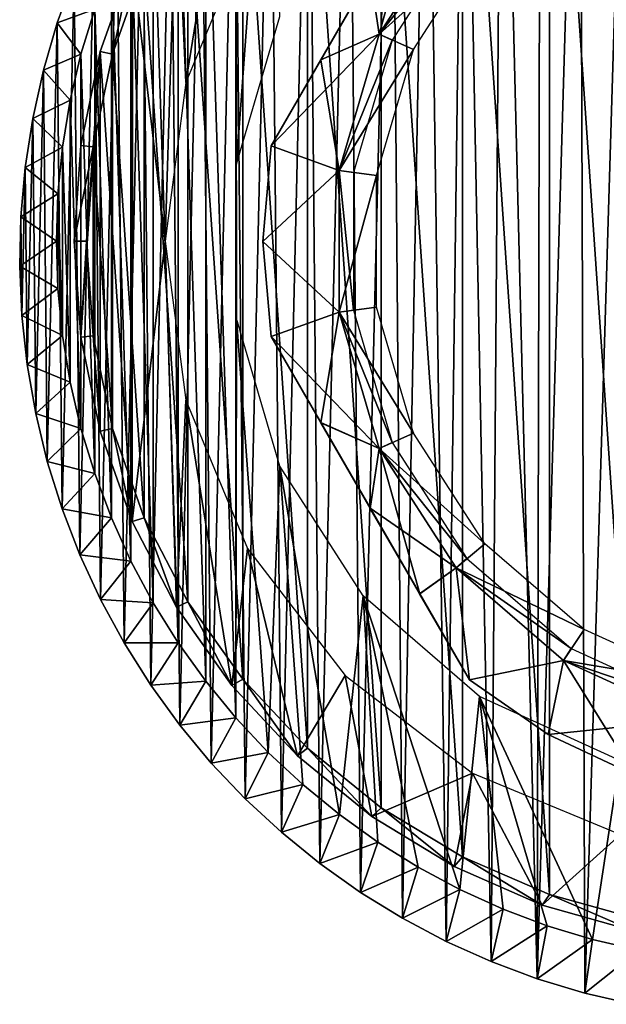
# Model space of a CAD drawing. Header units: millimetres. Extents: x -98 to 98, y -35 to 25.
# Tile 1 of 11: x -98 to -81, y -21 to 6. Entities that reach past the tile are written whole.
import ezdxf

# ---------------------------------------------------------------- set-up
doc = ezdxf.new("R2010")
doc.units = ezdxf.units.MM
doc.header["$LTSCALE"] = 81.481481
for name, color, linetype in [('12', 7, 'CONTINUOUS'), ('2', 7, 'CONTINUOUS'), ('27', 7, 'CONTINUOUS'), ('28', 7, 'CONTINUOUS'), ('29', 7, 'CONTINUOUS'), ('34', 7, 'CONTINUOUS'), ('35', 7, 'CONTINUOUS'), ('39', 7, 'CONTINUOUS'), ('40', 7, 'CONTINUOUS'), ('55', 7, 'CONTINUOUS'), ('56', 7, 'CONTINUOUS'), ('57', 7, 'CONTINUOUS'), ('6', 7, 'CONTINUOUS')]:
    doc.layers.add(name, color=color, linetype=linetype)

msp = doc.modelspace()

# ---------------------------------------------------------------- linework, layer by layer
at = {"layer": '12', "color": 7, "linetype": 'CONTINUOUS', "true_color": 0xa2afbf}
for points in [[(-81.971, -21.118, -32.6), (-82.11, 20.062, -32.6), (-80.714, 20.394, -32.6), (-81.971, -21.118, -32.6)], [(-80.62, -21.432, -32.6), (-81.971, -21.118, -32.6), (-80.714, 20.394, -32.6), (-80.62, -21.432, -32.6)], [(-81.971, -21.118, -32.6), (-83.303, -20.716, -32.6), (-82.11, 20.062, -32.6), (-81.971, -21.118, -32.6)], [(-83.303, -20.716, -32.6), (-83.216, 19.73, -32.6), (-82.11, 20.062, -32.6), (-83.303, -20.716, -32.6)], [(-83.303, -20.716, -32.6), (-84.298, 19.341, -32.6), (-83.216, 19.73, -32.6), (-83.303, -20.716, -32.6)], [(-84.598, -20.233, -32.6), (-85.353, 18.894, -32.6), (-84.298, 19.341, -32.6), (-84.598, -20.233, -32.6)], [(-83.303, -20.716, -32.6), (-84.598, -20.233, -32.6), (-84.298, 19.341, -32.6), (-83.303, -20.716, -32.6)], [(-85.862, -19.664, -32.6), (-86.388, 18.388, -32.6), (-85.353, 18.894, -32.6), (-85.862, -19.664, -32.6)], [(-84.598, -20.233, -32.6), (-85.862, -19.664, -32.6), (-85.353, 18.894, -32.6), (-84.598, -20.233, -32.6)], [(-87.086, -19.015, -32.6), (-87.39, 17.832, -32.6), (-86.388, 18.388, -32.6), (-87.086, -19.015, -32.6)], [(-85.862, -19.664, -32.6), (-87.086, -19.015, -32.6), (-86.388, 18.388, -32.6), (-85.862, -19.664, -32.6)], [(-88.264, -18.288, -32.6), (-88.582, 17.073, -32.6), (-87.39, 17.832, -32.6), (-88.264, -18.288, -32.6)], [(-87.086, -19.015, -32.6), (-88.264, -18.288, -32.6), (-87.39, 17.832, -32.6), (-87.086, -19.015, -32.6)], [(-89.401, -17.48, -32.6), (-89.716, 16.237, -32.6), (-88.582, 17.073, -32.6), (-89.401, -17.48, -32.6)], [(-88.264, -18.288, -32.6), (-89.401, -17.48, -32.6), (-88.582, 17.073, -32.6), (-88.264, -18.288, -32.6)], [(-90.482, -16.601, -32.6), (-90.786, 15.335, -32.6), (-89.716, 16.237, -32.6), (-90.482, -16.601, -32.6)], [(-89.401, -17.48, -32.6), (-90.482, -16.601, -32.6), (-89.716, 16.237, -32.6), (-89.401, -17.48, -32.6)], [(-91.496, -15.661, -32.6), (-91.787, 14.374, -32.6), (-90.786, 15.335, -32.6), (-91.496, -15.661, -32.6)], [(-90.482, -16.601, -32.6), (-91.496, -15.661, -32.6), (-90.786, 15.335, -32.6), (-90.482, -16.601, -32.6)], [(-92.45, -14.654, -32.6), (-92.723, 13.349, -32.6), (-91.787, 14.374, -32.6), (-92.45, -14.654, -32.6)], [(-91.496, -15.661, -32.6), (-92.45, -14.654, -32.6), (-91.787, 14.374, -32.6), (-91.496, -15.661, -32.6)], [(-93.335, -13.588, -32.6), (-93.588, 12.268, -32.6), (-92.723, 13.349, -32.6), (-93.335, -13.588, -32.6)], [(-92.45, -14.654, -32.6), (-93.335, -13.588, -32.6), (-92.723, 13.349, -32.6), (-92.45, -14.654, -32.6)], [(-94.15, -12.464, -32.6), (-94.381, 11.131, -32.6), (-93.588, 12.268, -32.6), (-94.15, -12.464, -32.6)], [(-93.335, -13.588, -32.6), (-94.15, -12.464, -32.6), (-93.588, 12.268, -32.6), (-93.335, -13.588, -32.6)], [(-94.896, -11.282, -32.6), (-95.102, 9.938, -32.6), (-94.381, 11.131, -32.6), (-94.896, -11.282, -32.6)], [(-94.15, -12.464, -32.6), (-94.896, -11.282, -32.6), (-94.381, 11.131, -32.6), (-94.15, -12.464, -32.6)], [(-95.56, -10.061, -32.6), (-95.742, 8.708, -32.6), (-95.102, 9.938, -32.6), (-95.56, -10.061, -32.6)], [(-94.896, -11.282, -32.6), (-95.56, -10.061, -32.6), (-95.102, 9.938, -32.6), (-94.896, -11.282, -32.6)], [(-96.141, -8.804, -32.6), (-96.299, 7.441, -32.6), (-95.742, 8.708, -32.6), (-96.141, -8.804, -32.6)], [(-95.56, -10.061, -32.6), (-96.141, -8.804, -32.6), (-95.742, 8.708, -32.6), (-95.56, -10.061, -32.6)], [(-96.64, -7.51, -32.6), (-96.773, 6.137, -32.6), (-96.299, 7.441, -32.6), (-96.64, -7.51, -32.6)], [(-96.141, -8.804, -32.6), (-96.64, -7.51, -32.6), (-96.299, 7.441, -32.6), (-96.141, -8.804, -32.6)], [(-97.053, -6.188, -32.6), (-97.16, 4.808, -32.6), (-96.773, 6.137, -32.6), (-97.053, -6.188, -32.6)], [(-96.64, -7.51, -32.6), (-97.053, -6.188, -32.6), (-96.773, 6.137, -32.6), (-96.64, -7.51, -32.6)], [(-97.38, -4.834, -32.6), (-97.461, 3.449, -32.6), (-97.16, 4.808, -32.6), (-97.38, -4.834, -32.6)], [(-97.053, -6.188, -32.6), (-97.38, -4.834, -32.6), (-97.16, 4.808, -32.6), (-97.053, -6.188, -32.6)], [(-97.621, -3.458, -32.6), (-97.674, 2.071, -32.6), (-97.461, 3.449, -32.6), (-97.621, -3.458, -32.6)], [(-97.38, -4.834, -32.6), (-97.621, -3.458, -32.6), (-97.461, 3.449, -32.6), (-97.38, -4.834, -32.6)], [(-97.77, -2.08, -32.6), (-97.796, 0.691, -32.6), (-97.674, 2.071, -32.6), (-97.77, -2.08, -32.6)], [(-97.621, -3.458, -32.6), (-97.77, -2.08, -32.6), (-97.674, 2.071, -32.6), (-97.621, -3.458, -32.6)], [(-97.77, -2.08, -32.6), (-97.828, -0.695, -32.6), (-97.796, 0.691, -32.6), (-97.77, -2.08, -32.6)]]:
    msp.add_3dface(points, dxfattribs=at)
at = {"layer": '2', "color": 7, "linetype": 'CONTINUOUS', "true_color": 0xa2afbf}
for points in [[(-96.773, 6.137, -32.6), (-95.723, 6.524, 26), (-96.299, 7.441, -32.6), (-96.773, 6.137, -32.6)], [(-96.108, 5.255, 26), (-95.723, 6.524, 26), (-96.773, 6.137, -32.6), (-96.108, 5.255, 26)], [(-97.16, 4.808, -32.6), (-96.108, 5.255, 26), (-96.773, 6.137, -32.6), (-97.16, 4.808, -32.6)], [(-96.409, 3.96, 26), (-96.108, 5.255, 26), (-97.16, 4.808, -32.6), (-96.409, 3.96, 26)], [(-97.461, 3.449, -32.6), (-96.409, 3.96, 26), (-97.16, 4.808, -32.6), (-97.461, 3.449, -32.6)], [(-96.626, 2.647, 26), (-96.409, 3.96, 26), (-97.461, 3.449, -32.6), (-96.626, 2.647, 26)], [(-97.674, 2.071, -32.6), (-96.626, 2.647, 26), (-97.461, 3.449, -32.6), (-97.674, 2.071, -32.6)], [(-96.756, 1.329, 26), (-96.626, 2.647, 26), (-97.674, 2.071, -32.6), (-96.756, 1.329, 26)], [(-97.796, 0.691, -32.6), (-96.756, 1.329, 26), (-97.674, 2.071, -32.6), (-97.796, 0.691, -32.6)], [(-96.8, 0, 26), (-96.756, 1.329, 26), (-97.796, 0.691, -32.6), (-96.8, 0, 26)], [(-97.828, -0.695, -32.6), (-96.8, 0, 26), (-97.796, 0.691, -32.6), (-97.828, -0.695, -32.6)], [(-96.756, -1.329, 26), (-96.8, 0, 26), (-97.828, -0.695, -32.6), (-96.756, -1.329, 26)], [(-97.77, -2.08, -32.6), (-96.756, -1.329, 26), (-97.828, -0.695, -32.6), (-97.77, -2.08, -32.6)], [(-96.626, -2.647, 26), (-96.756, -1.329, 26), (-97.77, -2.08, -32.6), (-96.626, -2.647, 26)], [(-97.621, -3.458, -32.6), (-96.626, -2.647, 26), (-97.77, -2.08, -32.6), (-97.621, -3.458, -32.6)], [(-96.409, -3.96, 26), (-96.626, -2.647, 26), (-97.621, -3.458, -32.6), (-96.409, -3.96, 26)], [(-97.38, -4.834, -32.6), (-96.409, -3.96, 26), (-97.621, -3.458, -32.6), (-97.38, -4.834, -32.6)], [(-96.108, -5.255, 26), (-96.409, -3.96, 26), (-97.38, -4.834, -32.6), (-96.108, -5.255, 26)], [(-97.053, -6.188, -32.6), (-96.108, -5.255, 26), (-97.38, -4.834, -32.6), (-97.053, -6.188, -32.6)], [(-95.723, -6.524, 26), (-96.108, -5.255, 26), (-97.053, -6.188, -32.6), (-95.723, -6.524, 26)], [(-96.64, -7.51, -32.6), (-95.723, -6.524, 26), (-97.053, -6.188, -32.6), (-96.64, -7.51, -32.6)], [(-95.253, -7.771, 26), (-95.723, -6.524, 26), (-96.64, -7.51, -32.6), (-95.253, -7.771, 26)], [(-96.141, -8.804, -32.6), (-95.253, -7.771, 26), (-96.64, -7.51, -32.6), (-96.141, -8.804, -32.6)], [(-94.705, -8.981, 26), (-95.253, -7.771, 26), (-96.141, -8.804, -32.6), (-94.705, -8.981, 26)], [(-95.56, -10.061, -32.6), (-94.705, -8.981, 26), (-96.141, -8.804, -32.6), (-95.56, -10.061, -32.6)], [(-94.079, -10.151, 26), (-94.705, -8.981, 26), (-95.56, -10.061, -32.6), (-94.079, -10.151, 26)], [(-94.896, -11.282, -32.6), (-94.079, -10.151, 26), (-95.56, -10.061, -32.6), (-94.896, -11.282, -32.6)], [(-93.376, -11.281, 26), (-94.079, -10.151, 26), (-94.896, -11.282, -32.6), (-93.376, -11.281, 26)], [(-94.15, -12.464, -32.6), (-93.376, -11.281, 26), (-94.896, -11.282, -32.6), (-94.15, -12.464, -32.6)], [(-92.604, -12.359, 26), (-93.376, -11.281, 26), (-94.15, -12.464, -32.6), (-92.604, -12.359, 26)], [(-93.335, -13.588, -32.6), (-92.604, -12.359, 26), (-94.15, -12.464, -32.6), (-93.335, -13.588, -32.6)], [(-91.761, -13.385, 26), (-92.604, -12.359, 26), (-93.335, -13.588, -32.6), (-91.761, -13.385, 26)], [(-92.45, -14.654, -32.6), (-91.761, -13.385, 26), (-93.335, -13.588, -32.6), (-92.45, -14.654, -32.6)], [(-90.852, -14.357, 26), (-91.761, -13.385, 26), (-92.45, -14.654, -32.6), (-90.852, -14.357, 26)], [(-91.496, -15.661, -32.6), (-90.852, -14.357, 26), (-92.45, -14.654, -32.6), (-91.496, -15.661, -32.6)], [(-89.885, -15.262, 26), (-90.852, -14.357, 26), (-91.496, -15.661, -32.6), (-89.885, -15.262, 26)], [(-90.482, -16.601, -32.6), (-89.885, -15.262, 26), (-91.496, -15.661, -32.6), (-90.482, -16.601, -32.6)], [(-88.857, -16.105, 26), (-89.885, -15.262, 26), (-90.482, -16.601, -32.6), (-88.857, -16.105, 26)], [(-89.401, -17.48, -32.6), (-88.857, -16.105, 26), (-90.482, -16.601, -32.6), (-89.401, -17.48, -32.6)], [(-87.775, -16.881, 26), (-88.857, -16.105, 26), (-89.401, -17.48, -32.6), (-87.775, -16.881, 26)], [(-88.264, -18.288, -32.6), (-87.775, -16.881, 26), (-89.401, -17.48, -32.6), (-88.264, -18.288, -32.6)], [(-86.649, -17.581, 26), (-87.775, -16.881, 26), (-88.264, -18.288, -32.6), (-86.649, -17.581, 26)], [(-87.086, -19.015, -32.6), (-86.649, -17.581, 26), (-88.264, -18.288, -32.6), (-87.086, -19.015, -32.6)], [(-85.474, -18.208, 26), (-86.649, -17.581, 26), (-87.086, -19.015, -32.6), (-85.474, -18.208, 26)], [(-85.862, -19.664, -32.6), (-85.474, -18.208, 26), (-87.086, -19.015, -32.6), (-85.862, -19.664, -32.6)], [(-84.262, -18.757, 26), (-85.474, -18.208, 26), (-85.862, -19.664, -32.6), (-84.262, -18.757, 26)], [(-84.598, -20.233, -32.6), (-84.262, -18.757, 26), (-85.862, -19.664, -32.6), (-84.598, -20.233, -32.6)], [(-83.022, -19.224, 26), (-84.262, -18.757, 26), (-84.598, -20.233, -32.6), (-83.022, -19.224, 26)], [(-83.303, -20.716, -32.6), (-83.022, -19.224, 26), (-84.598, -20.233, -32.6), (-83.303, -20.716, -32.6)], [(-81.748, -19.609, 26), (-83.022, -19.224, 26), (-83.303, -20.716, -32.6), (-81.748, -19.609, 26)], [(-81.971, -21.118, -32.6), (-81.748, -19.609, 26), (-83.303, -20.716, -32.6), (-81.971, -21.118, -32.6)], [(-80.454, -19.911, 26), (-81.748, -19.609, 26), (-81.971, -21.118, -32.6), (-80.454, -19.911, 26)], [(-80.62, -21.432, -32.6), (-80.454, -19.911, 26), (-81.971, -21.118, -32.6), (-80.62, -21.432, -32.6)]]:
    msp.add_3dface(points, dxfattribs=at)
at = {"layer": '27', "color": 7, "linetype": 'CONTINUOUS', "true_color": 0xe0f2ff}
for points in [[(-85.58, 9.168, -34), (-87.735, 5.816, -34), (-84.775, 8.494, -34), (-85.58, 9.168, -34)], [(-84.775, 8.494, -34), (-87.735, 5.816, -34), (-86.775, 5.389, -34), (-84.775, 8.494, -34)], [(-87.735, 5.816, -34), (-88.858, 1.992, -34), (-86.775, 5.389, -34), (-87.735, 5.816, -34)], [(-86.775, 5.389, -34), (-88.858, 1.992, -34), (-87.818, 1.847, -34), (-86.775, 5.389, -34)], [(-88.858, 1.992, -34), (-88.858, -1.992, -34), (-87.818, 1.847, -34), (-88.858, 1.992, -34)], [(-87.818, 1.847, -34), (-88.858, -1.992, -34), (-87.818, -1.846, -34), (-87.818, 1.847, -34)], [(-87.818, -1.846, -34), (-88.858, -1.992, -34), (-86.776, -5.389, -34), (-87.818, -1.846, -34)], [(-88.858, -1.992, -34), (-87.735, -5.816, -34), (-86.776, -5.389, -34), (-88.858, -1.992, -34)], [(-86.776, -5.389, -34), (-87.735, -5.816, -34), (-84.775, -8.494, -34), (-86.776, -5.389, -34)], [(-87.735, -5.816, -34), (-85.58, -9.168, -34), (-84.775, -8.494, -34), (-87.735, -5.816, -34)], [(-84.775, -8.494, -34), (-85.58, -9.168, -34), (-81.984, -10.905, -34), (-84.775, -8.494, -34)], [(-85.58, -9.168, -34), (-82.569, -11.778, -34), (-81.984, -10.905, -34), (-85.58, -9.168, -34)], [(-81.984, -10.905, -34), (-82.569, -11.778, -34), (-78.61, -12.437, -34), (-81.984, -10.905, -34)], [(-82.569, -11.778, -34), (-78.944, -13.433, -34), (-78.61, -12.437, -34), (-82.569, -11.778, -34)]]:
    msp.add_3dface(points, dxfattribs=at)
at = {"layer": '28', "color": 7, "linetype": 'CONTINUOUS', "true_color": 0xe0f2ff}
for points in [[(-85.58, 9.168, -53.2), (-85.278, 8.906, -53.2), (-87.735, 5.816, -53.2), (-85.58, 9.168, -53.2)], [(-85.278, 8.906, -53.2), (-87.371, 5.65, -53.2), (-87.735, 5.816, -53.2), (-85.278, 8.906, -53.2)], [(-87.735, 5.816, -53.2), (-87.371, 5.65, -53.2), (-88.858, 1.992, -53.2), (-87.735, 5.816, -53.2)], [(-87.371, 5.65, -53.2), (-88.462, 1.935, -53.2), (-88.858, 1.992, -53.2), (-87.371, 5.65, -53.2)], [(-88.462, 1.935, -53.2), (-88.462, -1.935, -53.2), (-88.858, 1.992, -53.2), (-88.462, 1.935, -53.2)], [(-88.858, 1.992, -53.2), (-88.462, -1.935, -53.2), (-88.858, -1.992, -53.2), (-88.858, 1.992, -53.2)], [(-88.462, -1.935, -53.2), (-87.371, -5.65, -53.2), (-88.858, -1.992, -53.2), (-88.462, -1.935, -53.2)], [(-88.858, -1.992, -53.2), (-87.371, -5.65, -53.2), (-87.735, -5.816, -53.2), (-88.858, -1.992, -53.2)], [(-87.371, -5.65, -53.2), (-85.278, -8.906, -53.2), (-87.735, -5.816, -53.2), (-87.371, -5.65, -53.2)], [(-87.735, -5.816, -53.2), (-85.278, -8.906, -53.2), (-85.58, -9.168, -53.2), (-87.735, -5.816, -53.2)], [(-85.278, -8.906, -53.2), (-82.353, -11.441, -53.2), (-85.58, -9.168, -53.2), (-85.278, -8.906, -53.2)], [(-85.58, -9.168, -53.2), (-82.353, -11.441, -53.2), (-82.569, -11.778, -53.2), (-85.58, -9.168, -53.2)], [(-82.353, -11.441, -53.2), (-78.832, -13.049, -53.2), (-82.569, -11.778, -53.2), (-82.353, -11.441, -53.2)], [(-82.569, -11.778, -53.2), (-78.832, -13.049, -53.2), (-78.944, -13.433, -53.2), (-82.569, -11.778, -53.2)]]:
    msp.add_3dface(points, dxfattribs=at)
at = {"layer": '29', "color": 7, "linetype": 'CONTINUOUS', "true_color": 0xe0f2ff}
for points in [[(-90.774, 2.678, -52.045), (-90.774, 2.678, -35.155), (-85.206, 12.322, -52.045), (-90.774, 2.678, -52.045)], [(-85.206, 12.322, -52.045), (-90.774, 2.678, -35.155), (-85.206, 12.322, -35.155), (-85.206, 12.322, -52.045)], [(-85.206, 12.322, -35.155), (-90.774, 2.678, -35.155), (-89.377, 5.098, -34.724), (-85.206, 12.322, -35.155)], [(-86.604, 9.902, -52.476), (-90.774, 2.678, -52.045), (-85.206, 12.322, -52.045), (-86.604, 9.902, -52.476)], [(-86.601, 9.906, -34.725), (-85.206, 12.322, -35.155), (-89.377, 5.098, -34.724), (-86.601, 9.906, -34.725)], [(-89.379, 5.094, -52.475), (-90.774, 2.678, -52.045), (-86.604, 9.902, -52.476), (-89.379, 5.094, -52.475)], [(-87.991, 7.499, -52.623), (-89.379, 5.094, -52.475), (-86.604, 9.902, -52.476), (-87.991, 7.499, -52.623)], [(-87.99, 7.501, -34.577), (-86.601, 9.906, -34.725), (-89.377, 5.098, -34.724), (-87.99, 7.501, -34.577)]]:
    msp.add_3dface(points, dxfattribs=at)
at = {"layer": '34', "color": 7, "linetype": 'CONTINUOUS', "true_color": 0xe0f2ff}
for points in [[(-89.377, -5.098, -34.724), (-90.774, -2.678, -35.155), (-86.601, -9.906, -34.725), (-89.377, -5.098, -34.724)], [(-86.601, -9.906, -34.725), (-90.774, -2.678, -35.155), (-85.206, -12.322, -35.155), (-86.601, -9.906, -34.725)], [(-85.206, -12.322, -35.155), (-90.774, -2.678, -35.155), (-90.774, -2.678, -52.045), (-85.206, -12.322, -35.155)], [(-85.206, -12.322, -52.045), (-85.206, -12.322, -35.155), (-90.774, -2.678, -52.045), (-85.206, -12.322, -52.045)], [(-89.379, -5.094, -52.475), (-85.206, -12.322, -52.045), (-90.774, -2.678, -52.045), (-89.379, -5.094, -52.475)], [(-86.604, -9.902, -52.476), (-85.206, -12.322, -52.045), (-89.379, -5.094, -52.475), (-86.604, -9.902, -52.476)], [(-87.991, -7.499, -52.623), (-86.604, -9.902, -52.476), (-89.379, -5.094, -52.475), (-87.991, -7.499, -52.623)], [(-87.99, -7.501, -34.577), (-89.377, -5.098, -34.724), (-86.601, -9.906, -34.725), (-87.99, -7.501, -34.577)]]:
    msp.add_3dface(points, dxfattribs=at)
at = {"layer": '35', "color": 7, "linetype": 'CONTINUOUS', "true_color": 0xe0f2ff}
for points in [[(-90.774, 2.678, -35.155), (-90.774, 2.678, -52.045), (-91, -0.001, -52.045), (-90.774, 2.678, -35.155)], [(-90.774, 2.678, -35.155), (-91, -0.001, -52.045), (-91, -0.001, -35.155), (-90.774, 2.678, -35.155)], [(-90.774, -2.678, -52.045), (-90.774, -2.678, -35.155), (-91, -0.001, -35.155), (-90.774, -2.678, -52.045)], [(-91, -0.001, -52.045), (-90.774, -2.678, -52.045), (-91, -0.001, -35.155), (-91, -0.001, -52.045)], [(-85.206, -12.322, -35.155), (-85.206, -12.322, -52.045), (-83, -13.856, -52.045), (-85.206, -12.322, -35.155)], [(-83, -13.856, -35.155), (-85.206, -12.322, -35.155), (-83, -13.856, -52.045), (-83, -13.856, -35.155)], [(-80.568, -15, -52.045), (-80.568, -15, -35.155), (-83, -13.856, -35.155), (-80.568, -15, -52.045)], [(-80.568, -15, -52.045), (-83, -13.856, -35.155), (-83, -13.856, -52.045), (-80.568, -15, -52.045)]]:
    msp.add_3dface(points, dxfattribs=at)
at = {"layer": '39', "color": 7, "linetype": 'CONTINUOUS', "true_color": 0xe0f2ff}
for points in [[(-87.735, 5.816, -53.2), (-87.991, 7.499, -52.623), (-86.604, 9.902, -52.476), (-87.735, 5.816, -53.2)], [(-85.58, 9.168, -53.2), (-87.735, 5.816, -53.2), (-86.604, 9.902, -52.476), (-85.58, 9.168, -53.2)], [(-87.735, 5.816, -53.2), (-89.379, 5.094, -52.475), (-87.991, 7.499, -52.623), (-87.735, 5.816, -53.2)], [(-87.735, 5.816, -53.2), (-88.858, 1.992, -53.2), (-89.379, 5.094, -52.475), (-87.735, 5.816, -53.2)], [(-88.858, 1.992, -53.2), (-90.774, 2.678, -52.045), (-89.379, 5.094, -52.475), (-88.858, 1.992, -53.2)], [(-90.774, 2.678, -52.045), (-88.858, 1.992, -53.2), (-91, -0.001, -52.045), (-90.774, 2.678, -52.045)], [(-88.858, 1.992, -53.2), (-88.858, -1.992, -53.2), (-91, -0.001, -52.045), (-88.858, 1.992, -53.2)], [(-88.858, -1.992, -53.2), (-90.774, -2.678, -52.045), (-91, -0.001, -52.045), (-88.858, -1.992, -53.2)], [(-88.858, -1.992, -53.2), (-87.735, -5.816, -53.2), (-90.774, -2.678, -52.045), (-88.858, -1.992, -53.2)], [(-87.735, -5.816, -53.2), (-89.379, -5.094, -52.475), (-90.774, -2.678, -52.045), (-87.735, -5.816, -53.2)], [(-87.735, -5.816, -53.2), (-87.991, -7.499, -52.623), (-89.379, -5.094, -52.475), (-87.735, -5.816, -53.2)], [(-87.735, -5.816, -53.2), (-85.58, -9.168, -53.2), (-87.991, -7.499, -52.623), (-87.735, -5.816, -53.2)], [(-85.58, -9.168, -53.2), (-86.604, -9.902, -52.476), (-87.991, -7.499, -52.623), (-85.58, -9.168, -53.2)], [(-85.58, -9.168, -53.2), (-85.206, -12.322, -52.045), (-86.604, -9.902, -52.476), (-85.58, -9.168, -53.2)], [(-85.58, -9.168, -53.2), (-82.569, -11.778, -53.2), (-85.206, -12.322, -52.045), (-85.58, -9.168, -53.2)], [(-85.206, -12.322, -52.045), (-82.569, -11.778, -53.2), (-83, -13.856, -52.045), (-85.206, -12.322, -52.045)], [(-82.569, -11.778, -53.2), (-78.944, -13.433, -53.2), (-83, -13.856, -52.045), (-82.569, -11.778, -53.2)], [(-78.944, -13.433, -53.2), (-80.568, -15, -52.045), (-83, -13.856, -52.045), (-78.944, -13.433, -53.2)]]:
    msp.add_3dface(points, dxfattribs=at)
at = {"layer": '40', "color": 7, "linetype": 'CONTINUOUS', "true_color": 0xe0f2ff}
for points in [[(-87.735, 5.816, -34), (-85.58, 9.168, -34), (-87.99, 7.501, -34.577), (-87.735, 5.816, -34)], [(-87.735, 5.816, -34), (-87.99, 7.501, -34.577), (-89.377, 5.098, -34.724), (-87.735, 5.816, -34)], [(-88.858, 1.992, -34), (-87.735, 5.816, -34), (-90.774, 2.678, -35.155), (-88.858, 1.992, -34)], [(-90.774, 2.678, -35.155), (-87.735, 5.816, -34), (-89.377, 5.098, -34.724), (-90.774, 2.678, -35.155)], [(-88.858, 1.992, -34), (-90.774, 2.678, -35.155), (-91, -0.001, -35.155), (-88.858, 1.992, -34)], [(-88.858, -1.992, -34), (-88.858, 1.992, -34), (-91, -0.001, -35.155), (-88.858, -1.992, -34)], [(-90.774, -2.678, -35.155), (-88.858, -1.992, -34), (-91, -0.001, -35.155), (-90.774, -2.678, -35.155)], [(-88.858, -1.992, -34), (-90.774, -2.678, -35.155), (-89.377, -5.098, -34.724), (-88.858, -1.992, -34)], [(-87.735, -5.816, -34), (-88.858, -1.992, -34), (-89.377, -5.098, -34.724), (-87.735, -5.816, -34)], [(-87.735, -5.816, -34), (-89.377, -5.098, -34.724), (-87.99, -7.501, -34.577), (-87.735, -5.816, -34)], [(-87.735, -5.816, -34), (-87.99, -7.501, -34.577), (-86.601, -9.906, -34.725), (-87.735, -5.816, -34)], [(-85.58, -9.168, -34), (-87.735, -5.816, -34), (-86.601, -9.906, -34.725), (-85.58, -9.168, -34)], [(-85.58, -9.168, -34), (-86.601, -9.906, -34.725), (-85.206, -12.322, -35.155), (-85.58, -9.168, -34)], [(-82.569, -11.778, -34), (-85.58, -9.168, -34), (-85.206, -12.322, -35.155), (-82.569, -11.778, -34)], [(-82.569, -11.778, -34), (-85.206, -12.322, -35.155), (-83, -13.856, -35.155), (-82.569, -11.778, -34)], [(-80.568, -15, -35.155), (-82.569, -11.778, -34), (-83, -13.856, -35.155), (-80.568, -15, -35.155)], [(-78.944, -13.433, -34), (-82.569, -11.778, -34), (-80.568, -15, -35.155), (-78.944, -13.433, -34)]]:
    msp.add_3dface(points, dxfattribs=at)
at = {"layer": '55', "color": 7, "linetype": 'CONTINUOUS', "true_color": 0x333333}
for points in [[(-93.425, 10.275, 26.725), (-91.871, 12.48, 26.725), (-93.162, 4.465, 26.725), (-93.425, 10.275, 26.725)], [(-93.162, 4.465, 26.725), (-91.871, 12.48, 26.725), (-91.439, 8.626, 26.725), (-93.162, 4.465, 26.725)], [(-94.666, 7.875, 26.725), (-93.425, 10.275, 26.725), (-93.75, 0, 26.725), (-94.666, 7.875, 26.725)], [(-93.75, 0, 26.725), (-93.425, 10.275, 26.725), (-93.162, 4.465, 26.725), (-93.75, 0, 26.725)], [(-95.568, 5.333, 26.725), (-94.666, 7.875, 26.725), (-94.667, -7.875, 26.725), (-95.568, 5.333, 26.725)], [(-94.667, -7.875, 26.725), (-94.666, 7.875, 26.725), (-93.75, 0, 26.725), (-94.667, -7.875, 26.725)], [(-96.115, 2.694, 26.725), (-95.568, 5.333, 26.725), (-96.115, -2.694, 26.725), (-96.115, 2.694, 26.725)], [(-96.115, -2.694, 26.725), (-95.568, 5.333, 26.725), (-95.568, -5.333, 26.725), (-96.115, -2.694, 26.725)], [(-95.568, -5.333, 26.725), (-95.568, 5.333, 26.725), (-94.667, -7.875, 26.725), (-95.568, -5.333, 26.725)], [(-96.3, 0, 26.725), (-96.115, 2.694, 26.725), (-96.115, -2.694, 26.725), (-96.3, 0, 26.725)], [(-93.425, -10.275, 26.725), (-94.667, -7.875, 26.725), (-93.75, 0, 26.725), (-93.425, -10.275, 26.725)], [(-93.425, -10.275, 26.725), (-93.75, 0, 26.725), (-93.162, -4.465, 26.725), (-93.425, -10.275, 26.725)], [(-91.871, -12.479, 26.725), (-93.425, -10.275, 26.725), (-93.162, -4.465, 26.725), (-91.871, -12.479, 26.725)], [(-91.439, -8.626, 26.725), (-91.871, -12.479, 26.725), (-93.162, -4.465, 26.725), (-91.439, -8.626, 26.725)], [(-90.034, -14.452, 26.725), (-91.871, -12.479, 26.725), (-91.439, -8.626, 26.725), (-90.034, -14.452, 26.725)], [(-88.697, -12.198, 26.725), (-90.034, -14.452, 26.725), (-91.439, -8.626, 26.725), (-88.697, -12.198, 26.725)], [(-87.942, -16.159, 26.725), (-90.034, -14.452, 26.725), (-88.697, -12.198, 26.725), (-87.942, -16.159, 26.725)], [(-85.124, -14.939, 26.725), (-87.942, -16.159, 26.725), (-88.697, -12.198, 26.725), (-85.124, -14.939, 26.725)], [(-85.637, -17.565, 26.725), (-87.942, -16.159, 26.725), (-85.124, -14.939, 26.725), (-85.637, -17.565, 26.725)], [(-83.167, -18.643, 26.725), (-85.637, -17.565, 26.725), (-85.124, -14.939, 26.725), (-83.167, -18.643, 26.725)], [(-80.964, -16.662, 26.725), (-83.167, -18.643, 26.725), (-85.124, -14.939, 26.725), (-80.964, -16.662, 26.725)], [(-80.572, -19.377, 26.725), (-83.167, -18.643, 26.725), (-80.964, -16.662, 26.725), (-80.572, -19.377, 26.725)]]:
    msp.add_3dface(points, dxfattribs=at)
at = {"layer": '56', "color": 7, "linetype": 'CONTINUOUS', "true_color": 0x333333}
for points in [[(-94.666, 7.875, 26.725), (-95.568, 5.333, 26.725), (-95.226, 5.258, 46.725), (-94.666, 7.875, 26.725)], [(-94.334, 7.764, 46.725), (-94.666, 7.875, 26.725), (-95.226, 5.258, 46.725), (-94.334, 7.764, 46.725)], [(-95.568, 5.333, 26.725), (-96.115, 2.694, 26.725), (-95.768, 2.656, 46.725), (-95.568, 5.333, 26.725)], [(-95.226, 5.258, 46.725), (-95.568, 5.333, 26.725), (-95.768, 2.656, 46.725), (-95.226, 5.258, 46.725)], [(-96.115, 2.694, 26.725), (-96.3, 0, 26.725), (-95.768, 2.656, 46.725), (-96.115, 2.694, 26.725)], [(-95.768, 2.656, 46.725), (-96.3, 0, 26.725), (-95.951, 0, 46.725), (-95.768, 2.656, 46.725)], [(-96.3, 0, 26.725), (-96.115, -2.694, 26.725), (-95.951, 0, 46.725), (-96.3, 0, 26.725)], [(-95.951, 0, 46.725), (-96.115, -2.694, 26.725), (-95.768, -2.656, 46.725), (-95.951, 0, 46.725)], [(-96.115, -2.694, 26.725), (-95.568, -5.333, 26.725), (-95.768, -2.656, 46.725), (-96.115, -2.694, 26.725)], [(-95.768, -2.656, 46.725), (-95.568, -5.333, 26.725), (-95.226, -5.258, 46.725), (-95.768, -2.656, 46.725)], [(-95.568, -5.333, 26.725), (-94.667, -7.875, 26.725), (-95.226, -5.258, 46.725), (-95.568, -5.333, 26.725)], [(-95.226, -5.258, 46.725), (-94.667, -7.875, 26.725), (-94.334, -7.764, 46.725), (-95.226, -5.258, 46.725)], [(-94.667, -7.875, 26.725), (-93.425, -10.275, 26.725), (-94.334, -7.764, 46.725), (-94.667, -7.875, 26.725)], [(-94.334, -7.764, 46.725), (-93.425, -10.275, 26.725), (-93.106, -10.129, 46.725), (-94.334, -7.764, 46.725)], [(-93.425, -10.275, 26.725), (-91.871, -12.479, 26.725), (-93.106, -10.129, 46.725), (-93.425, -10.275, 26.725)], [(-93.106, -10.129, 46.725), (-91.871, -12.479, 26.725), (-91.568, -12.299, 46.725), (-93.106, -10.129, 46.725)], [(-91.871, -12.479, 26.725), (-90.034, -14.452, 26.725), (-91.568, -12.299, 46.725), (-91.871, -12.479, 26.725)], [(-91.568, -12.299, 46.725), (-90.034, -14.452, 26.725), (-89.751, -14.238, 46.725), (-91.568, -12.299, 46.725)], [(-90.034, -14.452, 26.725), (-87.942, -16.159, 26.725), (-89.751, -14.238, 46.725), (-90.034, -14.452, 26.725)], [(-89.751, -14.238, 46.725), (-87.942, -16.159, 26.725), (-87.683, -15.915, 46.725), (-89.751, -14.238, 46.725)], [(-87.942, -16.159, 26.725), (-85.637, -17.565, 26.725), (-87.683, -15.915, 46.725), (-87.942, -16.159, 26.725)], [(-87.683, -15.915, 46.725), (-85.637, -17.565, 26.725), (-85.404, -17.293, 46.725), (-87.683, -15.915, 46.725)], [(-85.637, -17.565, 26.725), (-83.167, -18.643, 26.725), (-85.404, -17.293, 46.725), (-85.637, -17.565, 26.725)], [(-85.404, -17.293, 46.725), (-83.167, -18.643, 26.725), (-82.963, -18.345, 46.725), (-85.404, -17.293, 46.725)], [(-83.167, -18.643, 26.725), (-80.572, -19.377, 26.725), (-82.963, -18.345, 46.725), (-83.167, -18.643, 26.725)], [(-82.963, -18.345, 46.725), (-80.572, -19.377, 26.725), (-80.4, -19.056, 46.725), (-82.963, -18.345, 46.725)]]:
    msp.add_3dface(points, dxfattribs=at)
at = {"layer": '57', "color": 7, "linetype": 'CONTINUOUS', "true_color": 0x333333}
for points in [[(-80.4, 19.056, 46.725), (-82.963, 18.345, 46.725), (-80.4, -19.056, 46.725), (-80.4, 19.056, 46.725)], [(-82.963, 18.345, 46.725), (-85.404, 17.293, 46.725), (-82.963, -18.345, 46.725), (-82.963, 18.345, 46.725)], [(-82.963, 18.345, 46.725), (-82.963, -18.345, 46.725), (-80.4, -19.056, 46.725), (-82.963, 18.345, 46.725)], [(-85.404, 17.293, 46.725), (-87.683, 15.915, 46.725), (-85.404, -17.293, 46.725), (-85.404, 17.293, 46.725)], [(-85.404, 17.293, 46.725), (-85.404, -17.293, 46.725), (-82.963, -18.345, 46.725), (-85.404, 17.293, 46.725)], [(-87.683, 15.915, 46.725), (-89.751, 14.238, 46.725), (-87.683, -15.915, 46.725), (-87.683, 15.915, 46.725)], [(-87.683, 15.915, 46.725), (-87.683, -15.915, 46.725), (-85.404, -17.293, 46.725), (-87.683, 15.915, 46.725)], [(-89.751, 14.238, 46.725), (-91.568, 12.299, 46.725), (-89.751, -14.238, 46.725), (-89.751, 14.238, 46.725)], [(-89.751, 14.238, 46.725), (-89.751, -14.238, 46.725), (-87.683, -15.915, 46.725), (-89.751, 14.238, 46.725)], [(-91.568, 12.299, 46.725), (-93.106, 10.129, 46.725), (-91.568, -12.299, 46.725), (-91.568, 12.299, 46.725)], [(-91.568, 12.299, 46.725), (-91.568, -12.299, 46.725), (-89.751, -14.238, 46.725), (-91.568, 12.299, 46.725)], [(-93.106, 10.129, 46.725), (-94.334, 7.764, 46.725), (-93.106, -10.129, 46.725), (-93.106, 10.129, 46.725)], [(-93.106, 10.129, 46.725), (-93.106, -10.129, 46.725), (-91.568, -12.299, 46.725), (-93.106, 10.129, 46.725)], [(-94.334, 7.764, 46.725), (-95.226, 5.258, 46.725), (-94.334, -7.764, 46.725), (-94.334, 7.764, 46.725)], [(-94.334, 7.764, 46.725), (-94.334, -7.764, 46.725), (-93.106, -10.129, 46.725), (-94.334, 7.764, 46.725)], [(-95.226, 5.258, 46.725), (-95.768, 2.656, 46.725), (-95.226, -5.258, 46.725), (-95.226, 5.258, 46.725)], [(-95.226, 5.258, 46.725), (-95.226, -5.258, 46.725), (-94.334, -7.764, 46.725), (-95.226, 5.258, 46.725)], [(-95.768, 2.656, 46.725), (-95.951, 0, 46.725), (-95.768, -2.656, 46.725), (-95.768, 2.656, 46.725)], [(-95.768, 2.656, 46.725), (-95.768, -2.656, 46.725), (-95.226, -5.258, 46.725), (-95.768, 2.656, 46.725)]]:
    msp.add_3dface(points, dxfattribs=at)
at = {"layer": '6', "color": 7, "linetype": 'CONTINUOUS', "true_color": 0xa2afbf}
for points in [[(-90.852, 14.357, 26), (-91.761, 13.385, 26), (-91.745, 2.165, 26), (-90.852, 14.357, 26)], [(-90.527, 6.313, 26), (-90.852, 14.357, 26), (-91.745, 2.165, 26), (-90.527, 6.313, 26)], [(-91.761, 13.385, 26), (-92.604, 12.359, 26), (-91.761, -13.385, 26), (-91.761, 13.385, 26)], [(-91.761, 13.385, 26), (-91.761, -13.385, 26), (-91.745, -2.165, 26), (-91.761, 13.385, 26)], [(-91.745, 2.165, 26), (-91.761, 13.385, 26), (-91.745, -2.165, 26), (-91.745, 2.165, 26)], [(-92.604, 12.359, 26), (-93.376, 11.281, 26), (-92.604, -12.359, 26), (-92.604, 12.359, 26)], [(-92.604, 12.359, 26), (-92.604, -12.359, 26), (-91.761, -13.385, 26), (-92.604, 12.359, 26)], [(-93.376, 11.281, 26), (-94.079, 10.151, 26), (-93.376, -11.281, 26), (-93.376, 11.281, 26)], [(-93.376, 11.281, 26), (-93.376, -11.281, 26), (-92.604, -12.359, 26), (-93.376, 11.281, 26)], [(-94.079, 10.151, 26), (-94.705, 8.981, 26), (-94.079, -10.151, 26), (-94.079, 10.151, 26)], [(-94.079, 10.151, 26), (-94.079, -10.151, 26), (-93.376, -11.281, 26), (-94.079, 10.151, 26)], [(-94.705, 8.981, 26), (-95.253, 7.771, 26), (-94.705, -8.981, 26), (-94.705, 8.981, 26)], [(-94.705, 8.981, 26), (-94.705, -8.981, 26), (-94.079, -10.151, 26), (-94.705, 8.981, 26)], [(-95.253, 7.771, 26), (-95.723, 6.524, 26), (-95.253, -7.771, 26), (-95.253, 7.771, 26)], [(-95.253, 7.771, 26), (-95.253, -7.771, 26), (-94.705, -8.981, 26), (-95.253, 7.771, 26)], [(-95.723, 6.524, 26), (-96.108, 5.255, 26), (-95.723, -6.524, 26), (-95.723, 6.524, 26)], [(-95.723, 6.524, 26), (-95.723, -6.524, 26), (-95.253, -7.771, 26), (-95.723, 6.524, 26)], [(-96.108, 5.255, 26), (-96.409, 3.96, 26), (-96.108, -5.255, 26), (-96.108, 5.255, 26)], [(-96.108, 5.255, 26), (-96.108, -5.255, 26), (-95.723, -6.524, 26), (-96.108, 5.255, 26)], [(-96.409, 3.96, 26), (-96.626, 2.647, 26), (-96.409, -3.96, 26), (-96.409, 3.96, 26)], [(-96.409, 3.96, 26), (-96.409, -3.96, 26), (-96.108, -5.255, 26), (-96.409, 3.96, 26)], [(-96.626, 2.647, 26), (-96.756, 1.329, 26), (-96.626, -2.647, 26), (-96.626, 2.647, 26)], [(-96.626, 2.647, 26), (-96.626, -2.647, 26), (-96.409, -3.96, 26), (-96.626, 2.647, 26)], [(-96.756, 1.329, 26), (-96.8, 0, 26), (-96.756, -1.329, 26), (-96.756, 1.329, 26)], [(-96.756, 1.329, 26), (-96.756, -1.329, 26), (-96.626, -2.647, 26), (-96.756, 1.329, 26)], [(-91.761, -13.385, 26), (-90.852, -14.357, 26), (-91.745, -2.165, 26), (-91.761, -13.385, 26)], [(-91.745, -2.165, 26), (-90.852, -14.357, 26), (-90.527, -6.313, 26), (-91.745, -2.165, 26)], [(-90.852, -14.357, 26), (-89.885, -15.262, 26), (-90.527, -6.313, 26), (-90.852, -14.357, 26)], [(-89.885, -15.262, 26), (-88.857, -16.105, 26), (-90.527, -6.313, 26), (-89.885, -15.262, 26)], [(-90.527, -6.313, 26), (-88.857, -16.105, 26), (-88.186, -9.955, 26), (-90.527, -6.313, 26)], [(-88.857, -16.105, 26), (-87.775, -16.881, 26), (-88.186, -9.955, 26), (-88.857, -16.105, 26)], [(-87.775, -16.881, 26), (-86.649, -17.581, 26), (-88.186, -9.955, 26), (-87.775, -16.881, 26)], [(-86.649, -17.581, 26), (-85.474, -18.208, 26), (-88.186, -9.955, 26), (-86.649, -17.581, 26)], [(-88.186, -9.955, 26), (-85.474, -18.208, 26), (-84.919, -12.786, 26), (-88.186, -9.955, 26)], [(-85.474, -18.208, 26), (-84.262, -18.757, 26), (-84.919, -12.786, 26), (-85.474, -18.208, 26)], [(-84.262, -18.757, 26), (-83.022, -19.224, 26), (-84.919, -12.786, 26), (-84.262, -18.757, 26)], [(-83.022, -19.224, 26), (-81.748, -19.609, 26), (-84.919, -12.786, 26), (-83.022, -19.224, 26)], [(-84.919, -12.786, 26), (-81.748, -19.609, 26), (-80.982, -14.584, 26), (-84.919, -12.786, 26)], [(-81.748, -19.609, 26), (-80.454, -19.911, 26), (-80.982, -14.584, 26), (-81.748, -19.609, 26)]]:
    msp.add_3dface(points, dxfattribs=at)

doc.saveas('drawing.dxf')
